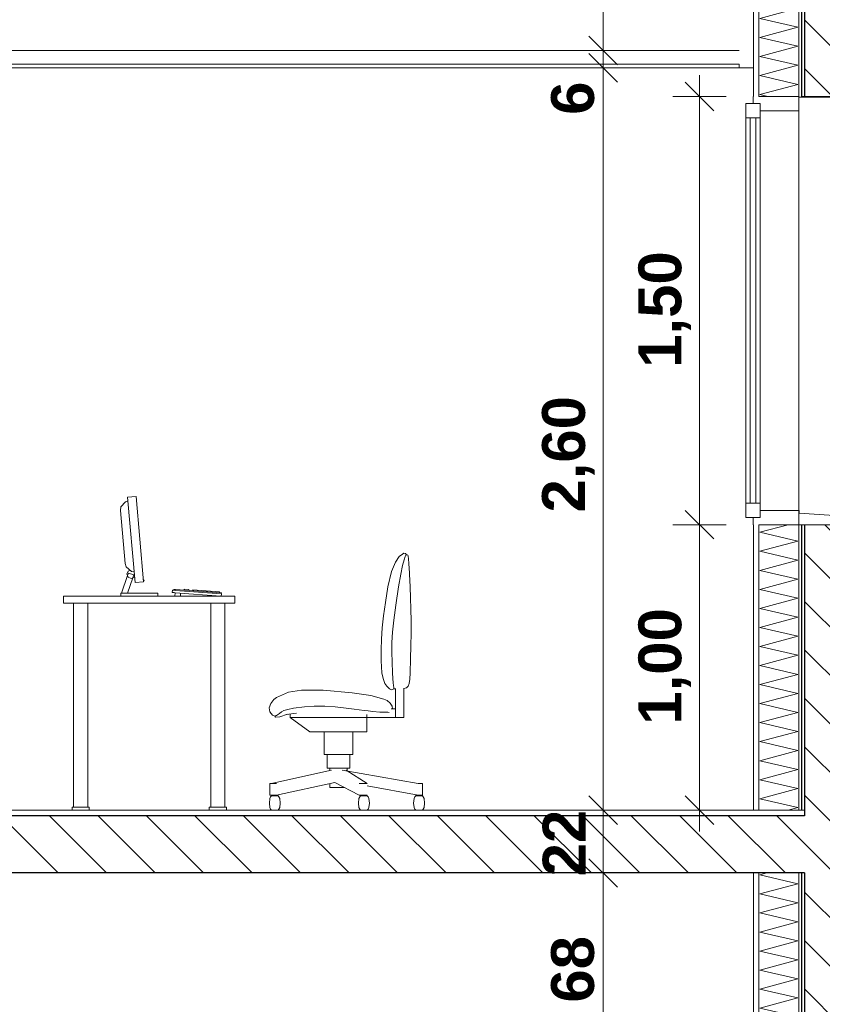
# Model space of a CAD drawing. Header units: millimetres. Extents: x -58263 to 69124, y -53000 to 22363.
# Tile 36 of 40: x -13827 to -11017, y 2880 to 6329. Entities that reach past the tile are written whole.
import ezdxf

# ---------------------------------------------------------------- set-up
doc = ezdxf.new("R2010")
doc.units = ezdxf.units.MM
doc.header["$MEASUREMENT"] = 0
doc.linetypes.add('Wipeout_Contour', pattern=[1000, 0, -1000])
for name, color, linetype in [('Nouveau_2D - Cotations pour 100ème', 7, 'Continuous'), ('Nouveau__Murs ext - Périphériques', 7, 'Continuous'), ('Nouveau__Murs int non porteurs - Cloisons', 7, 'Continuous'), ('Nouveau__Plafonds', 7, 'Continuous'), ('Nouveau__Sols - Dalles', 7, 'Continuous'), ('Nouveau_Equip - Mobiliers', 7, 'Continuous'), ('Nouveau_Fenêtres Archicad', 7, 'Continuous')]:
    doc.layers.add(name, color=color, linetype=linetype)
doc.styles.add('STYLE_GENERE_2', font='arial.ttf')
doc.linetypes.add('Etanchéité', pattern='A,0,[1,PROJET COUPE AA1.Shx,S=15.873016,R=0,X=0,Y=0.15],-2000,0', length=2000)
doc.dimstyles.new('STYLE_GENERE__1', dxfattribs={"dimtxt": 150, "dimasz": 95, "dimexe": 0.18, "dimexo": 989.657151, "dimgap": 0, "dimtad": 1, "dimlfac": 0.001, "dimzin": 0, "dimdsep": 46, "dimtxsty": 'STYLE_GENERE_2', "dimblk": 'ARROWHEAD_6', "dimblk1": 'ARROWHEAD_6', "dimblk2": 'ARROWHEAD_6', "dimcen": 0.09, "dimclrd": 7, "dimclre": 7, "dimclrt": 7, "dimazin": 0, "dimtfac": 1, "dimtdec": 4, "dimtmove": 0, "dimatfit": 3, "dimfxl": 0, "dimtolj": 1, "dimtzin": 0, "dimarcsym": 0})
doc.dimstyles.new('STYLE_GENERE__2', dxfattribs={"dimtxt": 150, "dimasz": 95, "dimexe": 0.18, "dimexo": 989.657151, "dimgap": 0, "dimtad": 1, "dimlfac": 0.001, "dimzin": 0, "dimdsep": 46, "dimtxsty": 'STYLE_GENERE_2', "dimblk": 'ARROWHEAD_6', "dimblk1": 'ARROWHEAD_6', "dimblk2": 'ARROWHEAD_6', "dimcen": 0.09, "dimclrd": 7, "dimclre": 7, "dimclrt": 7, "dimazin": 0, "dimtfac": 1, "dimtdec": 4, "dimtmove": 2, "dimatfit": 3, "dimfxl": 0, "dimtolj": 1, "dimtzin": 0, "dimarcsym": 0})
pattern_1 = [(0, (0, 0), (0, 173.205), [0, -100]), (0, (50, 86.6), (0, 173.205), [0, -100])]
pattern_2 = [(135, (0, 0), (84.8528, 84.8528), [])]

# ---------------------------------------------------------------- blocks, each defined once
blk = doc.blocks.new('*X10')
at = {"layer": 'Nouveau__Murs ext - Périphériques', "color": 250, "linetype": 'Continuous', "lineweight": 5}
for p, q in [((-11236.2, 3333.3), (-11211.3, 3340)), ((-11102.9, 3302.4), (-11236.2, 3333.3)), ((-11236.2, 3266.7), (-11102.9, 3302.4)), ((-11102.9, 3235.7), (-11236.2, 3266.7)), ((-11236.2, 3200), (-11102.9, 3235.7)), ((-11102.9, 3169), (-11236.2, 3200)), ((-11236.2, 3133.3), (-11102.9, 3169)), ((-11102.9, 3102.4), (-11236.2, 3133.3)), ((-11236.2, 3066.7), (-11102.9, 3102.4)), ((-11102.9, 3035.7), (-11236.2, 3066.7)), ((-11236.2, 3000), (-11102.9, 3035.7)), ((-11102.9, 2969), (-11236.2, 3000)), ((-11236.2, 2933.3), (-11102.9, 2969)), ((-11102.9, 2902.4), (-11236.2, 2933.3)), ((-11236.2, 2866.7), (-11102.9, 2902.4)), ((-11102.9, 2835.7), (-11236.2, 2866.7)), ((-11236.2, 2800), (-11102.9, 2835.7)), ((-11102.9, 2769), (-11236.2, 2800)), ((-11236.2, 2733.3), (-11102.9, 2769)), ((-11102.9, 2702.4), (-11236.2, 2733.3)), ((-11236.2, 2666.7), (-11102.9, 2702.4)), ((-11102.9, 2635.7), (-11236.2, 2666.7)), ((-11236.2, 2600), (-11102.9, 2635.7)), ((-11102.9, 2569), (-11236.2, 2600)), ((-11236.2, 2533.3), (-11102.9, 2569)), ((-11102.9, 2502.4), (-11236.2, 2533.3)), ((-11111.8, 2500), (-11102.9, 2502.4))]:
    blk.add_line(p, q, dxfattribs=at)
blk = doc.blocks.new('Élément de coupe_7')
at = {"layer": 'Nouveau__Murs ext - Périphériques', "color": 7, "linetype": 'Continuous', "lineweight": 25}
blk.add_line((-11079.6, 3560), (-11079.6, 3540), dxfattribs=at)
at = {"layer": 'Nouveau__Murs ext - Périphériques', "color": 7, "linetype": 'Continuous', "lineweight": 13}
blk.add_line((-11257.6, 3340), (-11257.6, 2613), dxfattribs=at)
at = {"layer": 'Nouveau__Murs ext - Périphériques', "color": 7, "linetype": 'Continuous', "lineweight": 5}
blk.add_line((-11239.6, 3340), (-11239.6, 2500), dxfattribs=at)
at = {"color": 254, "linetype": 'Wipeout_Contour', "lineweight": 0, "ltscale": 45879.667155}
blk.add_wipeout([(-11079.6, 3340), (-11089.6, 3340), (-11089.6, 2500), (-11079.6, 2500)], dxfattribs=at).dxf.layer = 'Nouveau__Murs ext - Périphériques'
at = {"layer": 'Nouveau__Murs ext - Périphériques', "linetype": 'Continuous', "lineweight": 0}
h = blk.add_hatch(dxfattribs=at)
h.set_pattern_fill('Plâtre___Enduit', color=254, style=0, pattern_type=2)
h.set_pattern_definition(pattern_1)
h.paths.add_polyline_path([(-11079.6, 3340), (-11089.6, 3340), (-11089.6, 2500), (-11079.6, 2500)])
at = {"color": 254, "linetype": 'Wipeout_Contour', "lineweight": 0, "ltscale": 45918.328035}
blk.add_wipeout([(-11089.6, 3340), (-11099.6, 3340), (-11099.6, 2500), (-11089.6, 2500)], dxfattribs=at).dxf.layer = 'Nouveau__Murs ext - Périphériques'
at = {"layer": 'Nouveau__Murs ext - Périphériques', "linetype": 'Continuous', "lineweight": 5}
h = blk.add_hatch(dxfattribs=at)
h.set_pattern_fill('__MAÇONNERIE', style=0, pattern_type=2)
h.set_pattern_definition(pattern_2)
h.paths.add_polyline_path([(-10879.6, 3560), (-11079.6, 3560), (-11079.6, 2500), (-10879.6, 2500)])
at = {"layer": 'Nouveau__Murs ext - Périphériques', "color": 7, "linetype": 'Continuous', "lineweight": 5}
blk.add_line((-11099.6, 3340), (-11099.6, 2500), dxfattribs=at)
at = {"layer": 'Nouveau__Murs ext - Périphériques', "color": 7, "linetype": 'Continuous', "lineweight": 25}
for p, q in [((-11089.6, 3340), (-11089.6, 2500)), ((-11079.6, 3340), (-11079.6, 2500))]:
    blk.add_line(p, q, dxfattribs=at)
at = {"layer": 'Nouveau__Murs ext - Périphériques', "lineweight": 0}
blk.add_blockref('*X10', (0, 0), dxfattribs=at)
blk = doc.blocks.new('*X21')
at = {"layer": 'Nouveau__Murs ext - Périphériques', "color": 250, "linetype": 'Continuous', "lineweight": 5}
for p, q in [((-11102.9, 6835.7), (-11232.8, 6865.9)), ((-11236.2, 6800), (-11102.9, 6835.7)), ((-11102.9, 6769), (-11236.2, 6800)), ((-11236.2, 6733.3), (-11102.9, 6769)), ((-11102.9, 6702.4), (-11236.2, 6733.3)), ((-11236.2, 6666.7), (-11102.9, 6702.4)), ((-11102.9, 6635.7), (-11236.2, 6666.7)), ((-11236.2, 6600), (-11102.9, 6635.7)), ((-11102.9, 6569), (-11236.2, 6600)), ((-11236.2, 6533.3), (-11102.9, 6569)), ((-11102.9, 6502.4), (-11236.2, 6533.3)), ((-11236.2, 6466.7), (-11102.9, 6502.4)), ((-11102.9, 6435.7), (-11236.2, 6466.7)), ((-11236.2, 6400), (-11102.9, 6435.7)), ((-11102.9, 6369), (-11236.2, 6400)), ((-11236.2, 6333.3), (-11102.9, 6369)), ((-11102.9, 6302.4), (-11236.2, 6333.3)), ((-11236.2, 6266.7), (-11102.9, 6302.4)), ((-11102.9, 6235.7), (-11236.2, 6266.7)), ((-11236.2, 6200), (-11102.9, 6235.7)), ((-11102.9, 6169), (-11236.2, 6200)), ((-11236.2, 6133.3), (-11102.9, 6169)), ((-11102.9, 6102.4), (-11236.2, 6133.3)), ((-11236.2, 6066.7), (-11102.9, 6102.4)), ((-11207.5, 6060), (-11236.2, 6066.7))]:
    blk.add_line(p, q, dxfattribs=at)
blk = doc.blocks.new('*X22')
at = {"layer": 'Nouveau__Murs ext - Périphériques', "color": 250, "linetype": 'Continuous', "lineweight": 5}
for p, q in [((-11236.2, 4533.3), (-11136.7, 4560)), ((-11102.9, 4502.4), (-11236.2, 4533.3)), ((-11236.2, 4466.7), (-11102.9, 4502.4)), ((-11102.9, 4435.7), (-11236.2, 4466.7)), ((-11236.2, 4400), (-11102.9, 4435.7)), ((-11102.9, 4369), (-11236.2, 4400)), ((-11236.2, 4333.3), (-11102.9, 4369)), ((-11102.9, 4302.4), (-11236.2, 4333.3)), ((-11236.2, 4266.7), (-11102.9, 4302.4)), ((-11102.9, 4235.7), (-11236.2, 4266.7)), ((-11236.2, 4200), (-11102.9, 4235.7)), ((-11102.9, 4169), (-11236.2, 4200)), ((-11236.2, 4133.3), (-11102.9, 4169)), ((-11102.9, 4102.4), (-11236.2, 4133.3)), ((-11236.2, 4066.7), (-11102.9, 4102.4)), ((-11102.9, 4035.7), (-11236.2, 4066.7)), ((-11236.2, 4000), (-11102.9, 4035.7)), ((-11102.9, 3969), (-11236.2, 4000)), ((-11236.2, 3933.3), (-11102.9, 3969)), ((-11102.9, 3902.4), (-11236.2, 3933.3)), ((-11236.2, 3866.7), (-11102.9, 3902.4)), ((-11102.9, 3835.7), (-11236.2, 3866.7)), ((-11236.2, 3800), (-11102.9, 3835.7)), ((-11102.9, 3769), (-11236.2, 3800)), ((-11236.2, 3733.3), (-11102.9, 3769)), ((-11102.9, 3702.4), (-11236.2, 3733.3)), ((-11236.2, 3666.7), (-11102.9, 3702.4)), ((-11102.9, 3635.7), (-11236.2, 3666.7)), ((-11236.2, 3600), (-11102.9, 3635.7)), ((-11102.9, 3569), (-11236.2, 3600)), ((-11136.7, 3560), (-11102.9, 3569))]:
    blk.add_line(p, q, dxfattribs=at)
blk = doc.blocks.new('Élément de coupe_14')
at = {"layer": 'Nouveau__Murs ext - Périphériques', "color": 7, "linetype": 'Continuous', "lineweight": 13}
for p, q in [((-11257.6, 6865.9), (-11257.6, 6060)), ((-11257.6, 4560), (-11257.6, 3560))]:
    blk.add_line(p, q, dxfattribs=at)
at = {"layer": 'Nouveau__Murs ext - Périphériques', "color": 7, "linetype": 'Continuous', "lineweight": 5}
for p, q in [((-11239.6, 6865.9), (-11239.6, 6060)), ((-10779.6, 6865.9), (-10779.6, 6060)), ((-11239.6, 4560), (-11239.6, 3560)), ((-10779.6, 4560), (-10779.6, 3560))]:
    blk.add_line(p, q, dxfattribs=at)
at = {"layer": 'Nouveau__Murs ext - Périphériques', "color": 7, "linetype": 'Etanchéité', "lineweight": 5}
for p, q in [((-10819.6, 6865.9), (-10819.6, 6060)), ((-10819.6, 4560), (-10819.6, 3560))]:
    blk.add_line(p, q, dxfattribs=at)
at = {"color": 254, "linetype": 'Wipeout_Contour', "lineweight": 0, "ltscale": 51343.320035}
blk.add_wipeout([(-11089.6, 6865.9), (-11089.6, 6060), (-11079.6, 6060), (-11079.6, 6865.9)], dxfattribs=at).dxf.layer = 'Nouveau__Murs ext - Périphériques'
at = {"color": 254, "linetype": 'Wipeout_Contour', "lineweight": 0, "ltscale": 50619.511205}
blk.add_wipeout([(-10879.6, 6865.9), (-10879.6, 6060), (-10869.6, 6060), (-10869.6, 6865.9)], dxfattribs=at).dxf.layer = 'Nouveau__Murs ext - Périphériques'
at = {"color": 254, "linetype": 'Wipeout_Contour', "lineweight": 0, "ltscale": 47256.196848}
blk.add_wipeout([(-11089.6, 3560), (-11079.6, 3560), (-11079.6, 4560), (-11089.6, 4560)], dxfattribs=at).dxf.layer = 'Nouveau__Murs ext - Périphériques'
at = {"color": 254, "linetype": 'Wipeout_Contour', "lineweight": 0, "ltscale": 46468.800042}
blk.add_wipeout([(-10879.6, 3560), (-10869.6, 3560), (-10869.6, 4560), (-10879.6, 4560)], dxfattribs=at).dxf.layer = 'Nouveau__Murs ext - Périphériques'
at = {"layer": 'Nouveau__Murs ext - Périphériques', "linetype": 'Continuous', "lineweight": 0}
h = blk.add_hatch(dxfattribs=at)
h.set_pattern_fill('Plâtre___Enduit', color=254, style=0, pattern_type=2)
h.set_pattern_definition(pattern_1)
h.paths.add_polyline_path([(-11089.6, 6865.9), (-11089.6, 6060), (-11079.6, 6060), (-11079.6, 6865.9)])
h = blk.add_hatch(dxfattribs=at)
h.set_pattern_fill('Plâtre___Enduit', color=254, style=0, pattern_type=2)
h.set_pattern_definition(pattern_1)
h.paths.add_polyline_path([(-10879.6, 6865.9), (-10879.6, 6060), (-10869.6, 6060), (-10869.6, 6865.9)])
h = blk.add_hatch(dxfattribs=at)
h.set_pattern_fill('Plâtre___Enduit', color=254, style=0, pattern_type=2)
h.set_pattern_definition(pattern_1)
h.paths.add_polyline_path([(-11089.6, 3560), (-11079.6, 3560), (-11079.6, 4560), (-11089.6, 4560)])
h = blk.add_hatch(dxfattribs=at)
h.set_pattern_fill('Plâtre___Enduit', color=254, style=0, pattern_type=2)
h.set_pattern_definition(pattern_1)
h.paths.add_polyline_path([(-10879.6, 3560), (-10869.6, 3560), (-10869.6, 4560), (-10879.6, 4560)])
at = {"layer": 'Nouveau__Murs ext - Périphériques', "color": 7, "linetype": 'Continuous', "lineweight": 5}
for p, q in [((-10879.6, 6865.9), (-10879.6, 6060)), ((-10869.6, 6865.9), (-10869.6, 6060)), ((-10879.6, 4560), (-10879.6, 3560)), ((-10869.6, 4560), (-10869.6, 3560))]:
    blk.add_line(p, q, dxfattribs=at)
at = {"color": 254, "linetype": 'Wipeout_Contour', "lineweight": 0, "ltscale": 51377.875163}
blk.add_wipeout([(-11099.6, 6865.9), (-11099.6, 6060), (-11089.6, 6060), (-11089.6, 6865.9)], dxfattribs=at).dxf.layer = 'Nouveau__Murs ext - Périphériques'
at = {"color": 254, "linetype": 'Wipeout_Contour', "lineweight": 0, "ltscale": 47293.736881}
blk.add_wipeout([(-11099.6, 3560), (-11089.6, 3560), (-11089.6, 4560), (-11099.6, 4560)], dxfattribs=at).dxf.layer = 'Nouveau__Murs ext - Périphériques'
at = {"layer": 'Nouveau__Murs ext - Périphériques', "linetype": 'Continuous', "lineweight": 5}
h = blk.add_hatch(dxfattribs=at)
h.set_pattern_fill('__MAÇONNERIE', style=0, pattern_type=2)
h.set_pattern_definition(pattern_2)
h.paths.add_polyline_path([(-11079.6, 6865.9), (-11079.6, 6060), (-10879.6, 6060), (-10879.6, 6865.9)])
h = blk.add_hatch(dxfattribs=at)
h.set_pattern_fill('__MAÇONNERIE', style=0, pattern_type=2)
h.set_pattern_definition(pattern_2)
h.paths.add_polyline_path([(-11079.6, 3560), (-10879.6, 3560), (-10879.6, 4560), (-11079.6, 4560)])
at = {"layer": 'Nouveau__Murs ext - Périphériques', "color": 7, "linetype": 'Continuous', "lineweight": 5}
for p, q in [((-11099.6, 6865.9), (-11099.6, 6060)), ((-11099.6, 4560), (-11099.6, 3560))]:
    blk.add_line(p, q, dxfattribs=at)
at = {"layer": 'Nouveau__Murs ext - Périphériques', "color": 7, "linetype": 'Continuous', "lineweight": 25}
for p, q in [((-11089.6, 6865.9), (-11089.6, 6060)), ((-11089.6, 4560), (-11089.6, 3560)), ((-11079.6, 4560), (-11079.6, 3560))]:
    blk.add_line(p, q, dxfattribs=at)
at = {"layer": 'Nouveau__Murs ext - Périphériques', "color": 7, "linetype": 'Continuous', "lineweight": 5, "flags": 128}
for points in [[(-11097.6, 6865.9), (-11099.6, 6865.9), (-11239.6, 6865.9), (-11257.6, 6865.9)], [(-10779.6, 4560), (-10819.6, 4560), (-10869.6, 4560), (-10879.6, 4560), (-11079.6, 4560), (-11089.6, 4560), (-11099.6, 4560)]]:
    blk.add_lwpolyline(points, dxfattribs=at)
at = {"layer": 'Nouveau__Murs ext - Périphériques', "color": 7, "linetype": 'Continuous', "lineweight": 25, "flags": 128}
blk.add_lwpolyline([(-11079.6, 6865.9), (-11079.6, 6865.2), (-11079.6, 6060)], dxfattribs=at)
at = {"layer": 'Nouveau__Murs ext - Périphériques', "lineweight": 0}
for name in ['*X21', '*X22']:
    blk.add_blockref(name, (0, 0), dxfattribs=at)
blk = doc.blocks.new('Élément de coupe_22')
at = {"layer": 'Nouveau__Sols - Dalles', "linetype": 'Continuous', "lineweight": 5}
h = blk.add_hatch(dxfattribs=at)
h.set_pattern_fill('__MAÇONNERIE', style=0, pattern_type=2)
h.set_pattern_definition(pattern_2)
h.paths.add_polyline_path([(-11079.6, 3540), (-16632.6, 3540), (-16632.6, 3340), (-11079.6, 3340)])
at = {"layer": 'Nouveau__Sols - Dalles', "color": 7, "linetype": 'Continuous', "lineweight": 5}
blk.add_line((-11257.6, 3560), (-15106.6, 3560), dxfattribs=at)
at = {"layer": 'Nouveau__Sols - Dalles', "color": 7, "linetype": 'Continuous', "lineweight": 30}
for p, q in [((-11079.6, 3540), (-16632.6, 3540)), ((-11257.6, 3340), (-16617.6, 3340))]:
    blk.add_line(p, q, dxfattribs=at)
at = {"layer": 'Nouveau__Sols - Dalles', "color": 7, "linetype": 'Continuous', "lineweight": 5, "flags": 128}
blk.add_lwpolyline([(-11079.6, 3560), (-11089.6, 3560), (-11099.6, 3560), (-11239.6, 3560), (-11257.6, 3560)], dxfattribs=at)
at = {"layer": 'Nouveau__Sols - Dalles', "color": 7, "linetype": 'Continuous', "lineweight": 30, "flags": 128}
blk.add_lwpolyline([(-11079.6, 3340), (-11089.6, 3340), (-11099.6, 3340), (-11239.6, 3340), (-11257.6, 3340)], dxfattribs=at)
blk = doc.blocks.new('Élément de coupe_74')
at = {"layer": 'Nouveau_Fenêtres Archicad', "color": 7, "linetype": 'Continuous', "lineweight": 13}
for p, q in [((-11259.6, 6060), (-11259.6, 6035)), ((-11257.6, 6060), (-11259.6, 6060)), ((-11099.6, 6060), (-11239.6, 6060)), ((-10779.6, 6057), (-11099.6, 6057)), ((-10779.6, 6060), (-10819.6, 6060)), ((-10779.6, 6060), (-10779.6, 6057)), ((-11284.6, 6035), (-11284.6, 5985)), ((-11099.6, 6010), (-11234.6, 6010)), ((-11099.6, 6010), (-11099.6, 4610)), ((-11284.6, 5958.2), (-11284.6, 5985)), ((-11234.6, 5985), (-11284.6, 5985)), ((-11269.6, 5985), (-11269.6, 4635)), ((-11249.6, 4635), (-11249.6, 5985)), ((-11234.6, 5958.2), (-11234.6, 5985)), ((-11284.6, 5957.3), (-11284.6, 5958.2)), ((-11284.6, 5957.3), (-11284.6, 5950.6)), ((-11284.6, 5950.6), (-11284.6, 5909.3)), ((-11234.6, 5957.3), (-11234.6, 5958.2)), ((-11234.6, 5957.3), (-11234.6, 5950.6)), ((-11234.6, 5950.6), (-11234.6, 5909.3)), ((-11284.6, 5832.5), (-11284.6, 5909.3)), ((-11234.6, 5832.5), (-11234.6, 5909.3)), ((-11284.6, 5832.5), (-11284.6, 5814.4)), ((-11234.6, 5832.5), (-11234.6, 5814.4)), ((-11284.6, 5814.4), (-11284.6, 5784.5)), ((-11234.6, 5814.4), (-11234.6, 5784.5)), ((-11284.6, 5707.8), (-11284.6, 5784.5)), ((-11234.6, 5707.8), (-11234.6, 5784.5)), ((-11284.6, 5707.8), (-11284.6, 5697.5)), ((-11284.6, 5697.5), (-11284.6, 5659.8)), ((-11234.6, 5707.8), (-11234.6, 5697.5)), ((-11234.6, 5697.5), (-11234.6, 5659.8)), ((-11284.6, 5583), (-11284.6, 5659.8)), ((-11234.6, 5583), (-11234.6, 5659.8)), ((-11284.6, 5583), (-11284.6, 5285.5)), ((-11284.6, 5583), (-11284.6, 5561.3)), ((-11234.6, 5583), (-11234.6, 5285.5)), ((-11234.6, 5583), (-11234.6, 5561.3)), ((-11284.6, 5508.1), (-11284.6, 5535)), ((-11234.6, 5508.1), (-11234.6, 5535)), ((-11284.6, 5458.3), (-11284.6, 5508.1)), ((-11234.6, 5458.3), (-11234.6, 5508.1)), ((-11284.6, 5333.5), (-11284.6, 5410.3)), ((-11234.6, 5333.5), (-11234.6, 5410.3)), ((-11284.6, 5208.8), (-11284.6, 5285.5)), ((-11234.6, 5208.8), (-11234.6, 5285.5)), ((-11284.6, 5208.8), (-11284.6, 5160.8)), ((-11234.6, 5208.8), (-11234.6, 5160.8)), ((-11284.6, 5084), (-11284.6, 5160.8)), ((-11234.6, 5084), (-11234.6, 5160.8)), ((-11284.6, 5084), (-11284.6, 5058.7)), ((-11234.6, 5084), (-11234.6, 5058.7)), ((-11284.6, 5006.8), (-11284.6, 5058.7)), ((-11234.6, 5006.8), (-11234.6, 5058.7)), ((-11284.6, 4974.4), (-11284.6, 5006.8)), ((-11234.6, 4974.4), (-11234.6, 5006.8)), ((-11284.6, 4922.5), (-11284.6, 4974.4)), ((-11234.6, 4922.5), (-11234.6, 4974.4)), ((-11284.6, 4922.5), (-11284.6, 4911.3)), ((-11284.6, 4890), (-11284.6, 4911.3)), ((-11234.6, 4922.5), (-11234.6, 4911.3)), ((-11234.6, 4890), (-11234.6, 4911.3)), ((-11284.6, 4838.1), (-11284.6, 4890)), ((-11234.6, 4838.1), (-11234.6, 4890)), ((-11284.6, 4834.5), (-11284.6, 4838.1)), ((-11284.6, 4834.5), (-11284.6, 4805.6)), ((-11234.6, 4834.5), (-11234.6, 4838.1)), ((-11234.6, 4834.5), (-11234.6, 4805.6)), ((-11284.6, 4753.7), (-11284.6, 4805.6)), ((-11234.6, 4753.7), (-11234.6, 4805.6)), ((-11284.6, 4753.7), (-11284.6, 4721.3)), ((-11234.6, 4753.7), (-11234.6, 4721.3)), ((-11284.6, 4669.4), (-11284.6, 4721.3)), ((-11234.6, 4669.4), (-11234.6, 4721.3)), ((-11284.6, 4669.4), (-11284.6, 4636.9)), ((-11234.6, 4669.4), (-11234.6, 4636.9)), ((-11284.6, 4635), (-11284.6, 4636.9)), ((-11284.6, 4635), (-11284.6, 4585)), ((-11234.6, 4635), (-11284.6, 4635)), ((-11234.6, 4635), (-11234.6, 4636.9)), ((-11099.6, 4610), (-11234.6, 4610)), ((-11099.6, 4610), (-11098.6, 4610)), ((-11099.6, 4610), (-11099.6, 4560)), ((-11098.6, 4600), (-11098.6, 4610)), ((-10674.6, 4573.4), (-11098.6, 4600)), ((-11259.6, 4585), (-11259.6, 4560)), ((-11257.6, 4560), (-11259.6, 4560)), ((-11099.6, 4560), (-11239.6, 4560)), ((-10684.6, 4563.4), (-10674.6, 4553.4)), ((-10674.6, 4553.4), (-10674.6, 4573.4))]:
    blk.add_line(p, q, dxfattribs=at)
at = {"layer": 'Nouveau_Fenêtres Archicad', "color": 7, "linetype": 'Continuous', "lineweight": 13, "flags": 128}
for points in [[(-11099.6, 6060), (-11099.6, 6057), (-11099.6, 6010)], [(-10869.6, 6060), (-10879.6, 6060), (-11079.6, 6060), (-11089.6, 6060)], [(-11234.6, 6035), (-11259.6, 6035), (-11284.6, 6035)], [(-11234.6, 6035), (-11234.6, 6010), (-11234.6, 5985)], [(-11234.6, 4635), (-11234.6, 4610), (-11234.6, 4585)], [(-11234.6, 4585), (-11259.6, 4585), (-11284.6, 4585)]]:
    blk.add_lwpolyline(points, dxfattribs=at)
blk = doc.blocks.new('Élément de coupe_82')
at = {"layer": 'Nouveau_Equip - Mobiliers', "color": 8, "linetype": 'Continuous', "lineweight": 13}
for p, q in [((-13449, 4656.2), (-13419.1, 4658.9)), ((-13422.9, 4357.4), (-13449, 4656.2)), ((-13393, 4360), (-13419.1, 4658.9)), ((-13472.1, 4622.1), (-13473.4, 4609.9)), ((-13456.6, 4640.6), (-13472.1, 4622.1)), ((-13447.9, 4643.1), (-13456.6, 4640.6)), ((-13473.4, 4609.9), (-13457.1, 4423.6)), ((-12498, 4448.1), (-12487.1, 4457.2)), ((-12481.6, 4460), (-12487.1, 4457.2)), ((-12481.6, 4460), (-12476.2, 4459.1)), ((-12474.9, 4452.9), (-12477.5, 4448)), ((-12476.2, 4459.1), (-12473, 4454.4)), ((-12473.5, 4454.2), (-12474.9, 4452.9)), ((-12473, 4454.4), (-12473.5, 4454.2)), ((-12473, 4454.4), (-12470.2, 4454.4)), ((-12470.2, 4454.4), (-12468.1, 4453.2)), ((-12467.3, 4450.9), (-12468.1, 4453.2)), ((-12466.6, 4448.3), (-12467.3, 4450.9)), ((-13457.1, 4423.6), (-13453.7, 4411.8)), ((-12525.3, 4396.1), (-12511.6, 4428.6)), ((-12511.6, 4428.6), (-12498, 4448.1)), ((-12486.1, 4417.4), (-12492.4, 4386.8)), ((-12481.2, 4437), (-12486.1, 4417.4)), ((-12477.5, 4448), (-12481.2, 4437)), ((-12465.5, 4441.9), (-12466.6, 4448.3)), ((-12465.5, 4441.9), (-12464.1, 4423.3)), ((-12464.1, 4423.3), (-12462.6, 4391.4)), ((-13470.7, 4320), (-13449, 4382.1)), ((-13453.7, 4411.8), (-13435.2, 4396.3)), ((-13451, 4387), (-13446.6, 4397.6)), ((-13449, 4382.1), (-13451, 4387)), ((-13449, 4382.1), (-13446, 4390.5)), ((-13446.6, 4376.4), (-13449, 4382.1)), ((-13446.6, 4397.6), (-13440, 4400.3)), ((-13446, 4390.5), (-13427.1, 4383.9)), ((-13426.2, 4395.4), (-13435.2, 4396.3)), ((-13430.5, 4374.3), (-13427.1, 4383.9)), ((-12525.3, 4396.1), (-12538.1, 4342.6)), ((-12492.4, 4386.8), (-12500, 4342.6)), ((-12463.5, 4410.6), (-12462.3, 4387)), ((-12462.3, 4387), (-12460, 4342.6)), ((-13449.5, 4320), (-13430.5, 4374.3)), ((-13436, 4372), (-13446.6, 4376.4)), ((-13430.5, 4374.3), (-13436, 4372)), ((-13425.4, 4376.4), (-13430.5, 4374.3)), ((-13424.7, 4378.1), (-13425.4, 4376.4)), ((-13422.9, 4357.4), (-13393, 4360)), ((-13393.6, 4367), (-13391.6, 4367.1)), ((-13393.3, 4363), (-13391.3, 4363.2)), ((-13391.3, 4363.2), (-13391.6, 4367.1)), ((-13473, 4320), (-13343, 4320)), ((-13473, 4310), (-13473, 4320)), ((-13343, 4310), (-13343, 4320)), ((-13292.5, 4322.5), (-13291.9, 4330.7)), ((-13292.5, 4322.5), (-13291.8, 4322.4)), ((-13291.9, 4330.7), (-13291.2, 4330.7)), ((-13291.8, 4322.4), (-13289.6, 4322.3)), ((-13291.2, 4330.7), (-13289, 4330.5)), ((-13289.6, 4322.3), (-13286.4, 4322)), ((-13289, 4330.5), (-13285.8, 4330.3)), ((-13286.9, 4330.4), (-13286.7, 4333.3)), ((-13286.7, 4333.3), (-13286.3, 4333.3)), ((-13286.4, 4322), (-13282.6, 4321.7)), ((-13286.3, 4333.3), (-13285.3, 4333.2)), ((-13285.8, 4330.3), (-13282, 4330)), ((-13285.3, 4333.2), (-13283.7, 4333.1)), ((-13283.7, 4333.1), (-13281.7, 4333)), ((-13283.4, 4310), (-13282.6, 4321.7)), ((-13282.6, 4321.7), (-13123, 4310)), ((-13282, 4330), (-13120, 4318.1)), ((-13281.7, 4333), (-13120.6, 4321.1)), ((-13264, 4310), (-13263.2, 4320.3)), ((-13250.6, 4330.7), (-13250.3, 4333.7)), ((-13250.3, 4333.7), (-13234.9, 4332.5)), ((-13235.2, 4329.6), (-13234.9, 4332.5)), ((-13221.5, 4328.6), (-13221.1, 4331.5)), ((-13221.1, 4331.5), (-13126.9, 4324.6)), ((-13127.6, 4321.6), (-13126.9, 4324.6)), ((-13121.8, 4310), (-13120, 4318.1)), ((-13121.3, 4318.2), (-13120.6, 4321.1)), ((-12546.5, 4287.8), (-12538.1, 4342.6)), ((-12500, 4342.6), (-12510.1, 4277.9)), ((-12460, 4342.6), (-12458.1, 4303.6)), ((-13673, 4310), (-13673, 4285)), ((-13073, 4310), (-13673, 4310)), ((-13073, 4285), (-13673, 4285)), ((-13638, 3570), (-13638, 4285)), ((-13588, 3570), (-13588, 4285)), ((-13283.4, 4310), (-13282.9, 4310)), ((-13158, 3570), (-13158, 4285)), ((-13108, 3570), (-13108, 4285)), ((-13073, 4310), (-13073, 4285)), ((-12552.9, 4240.3), (-12546.5, 4287.8)), ((-12510.1, 4277.9), (-12517.1, 4225.9)), ((-12458.1, 4303.6), (-12456.9, 4263.8)), ((-12456.9, 4263.8), (-12456.4, 4222.9)), ((-12557.6, 4198.2), (-12552.9, 4240.3)), ((-12517.1, 4225.9), (-12521.4, 4183.3)), ((-12456.4, 4222.9), (-12456.5, 4180.5)), ((-12560.4, 4159.3), (-12557.6, 4198.2)), ((-12521.4, 4183.3), (-12523.6, 4146.9)), ((-12456.5, 4180.5), (-12457.2, 4136.2)), ((-12561.6, 4121.5), (-12560.4, 4159.3)), ((-12523.6, 4146.9), (-12524, 4113.3)), ((-12561, 4082.7), (-12561.6, 4121.5)), ((-12524, 4113.3), (-12523.3, 4079)), ((-12457.2, 4136.2), (-12458.4, 4089.8)), ((-12561, 4082.7), (-12558.9, 4040.9)), ((-12523.3, 4079), (-12521.7, 4040.9)), ((-12458.4, 4089.8), (-12460, 4040.9)), ((-12558.9, 4040.9), (-12554.6, 4021.2)), ((-12521.7, 4040.9), (-12520.2, 4020.7)), ((-12460, 4040.9), (-12461.2, 4019.3)), ((-12548.3, 4004.2), (-12554.6, 4021.2)), ((-12541.6, 3994.1), (-12548.3, 4004.2)), ((-12520.2, 4020.7), (-12518.9, 4006.2)), ((-12518.9, 4006.2), (-12517.9, 3996.4)), ((-12463, 4004.1), (-12466.5, 3994.3)), ((-12461.2, 4019.3), (-12463, 4004.1)), ((-12927.8, 3954.8), (-12885.8, 3973.8)), ((-12885.8, 3973.8), (-12840.7, 3980.2)), ((-12840.7, 3980.2), (-12764.3, 3980.2)), ((-12764.3, 3980.2), (-12662.8, 3971.1)), ((-12662.8, 3971.1), (-12598, 3961.7)), ((-12535.6, 3988.1), (-12541.6, 3994.1)), ((-12541.6, 3994.1), (-12541.6, 3994.1)), ((-12535.6, 3988.1), (-12532.1, 3985.1)), ((-12535.6, 3988.1), (-12535.6, 3988.1)), ((-12525.5, 3982.1), (-12532.1, 3985.1)), ((-12516.3, 3985), (-12525.5, 3982.1)), ((-12517.9, 3996.4), (-12517.2, 3990.2)), ((-12517.2, 3990.2), (-12516.7, 3986.9)), ((-12516.7, 3986.9), (-12516.4, 3985.5)), ((-12516.4, 3985.5), (-12516.3, 3985)), ((-12511.3, 3985), (-12516.3, 3985)), ((-12511.3, 3915), (-12511.3, 3985.9)), ((-12472.6, 3988.6), (-12481.4, 3986.1)), ((-12481.4, 3885), (-12481.4, 3987.3)), ((-12466.5, 3994.3), (-12472.6, 3988.6)), ((-12953.4, 3918.8), (-12947.9, 3933.8)), ((-12947.9, 3933.8), (-12937.1, 3947.3)), ((-12937.1, 3947.3), (-12927.8, 3954.8)), ((-12598, 3961.7), (-12551.7, 3949.1)), ((-12551.7, 3949.1), (-12540.8, 3943.7)), ((-12540.8, 3943.7), (-12530.2, 3935.3)), ((-12530.2, 3935.3), (-12523.3, 3924.6)), ((-12950.4, 3904.8), (-12953.4, 3918.8)), ((-12941.1, 3893.2), (-12950.4, 3904.8)), ((-12917.7, 3898.8), (-12924.3, 3893.8)), ((-12909.9, 3905), (-12917.7, 3898.8)), ((-12909.9, 3905), (-12901.9, 3908.9)), ((-12901.9, 3908.9), (-12888.3, 3912.8)), ((-12857.5, 3899.8), (-12894.3, 3895.4)), ((-12867.6, 3917), (-12888.3, 3912.8)), ((-12867.6, 3917), (-12830, 3922.2)), ((-12830, 3922.2), (-12796.1, 3924.6)), ((-12796.1, 3924.6), (-12758.5, 3924.4)), ((-12758.5, 3924.4), (-12722.3, 3922)), ((-12722.3, 3922), (-12692.6, 3918.8)), ((-12692.6, 3918.8), (-12656.2, 3914)), ((-12620.3, 3909.2), (-12656.2, 3914)), ((-12620.3, 3909.2), (-12606.2, 3907.9)), ((-12606.2, 3907.9), (-12590.2, 3905.7)), ((-12566.3, 3903.9), (-12590.2, 3905.7)), ((-12550, 3903.4), (-12566.3, 3903.9)), ((-12538.5, 3902.8), (-12550, 3903.4)), ((-12533.1, 3902.4), (-12538.5, 3902.8)), ((-12526.1, 3915), (-12511.3, 3915)), ((-12523.3, 3924.6), (-12521.1, 3915)), ((-12511.3, 3885), (-12511.3, 3915)), ((-12931.9, 3889.6), (-12941.1, 3893.2)), ((-12932, 3887.2), (-12931.9, 3889.6)), ((-12930.7, 3885.8), (-12932, 3887.2)), ((-12931.3, 3890.2), (-12931.9, 3889.6)), ((-12931.9, 3889.6), (-12931.4, 3890)), ((-12930.2, 3890.9), (-12931.3, 3890.2)), ((-12916, 3887.1), (-12930.7, 3885.8)), ((-12928.2, 3891.8), (-12930.2, 3890.9)), ((-12924.3, 3893.8), (-12928.2, 3891.8)), ((-12888.8, 3896), (-12916, 3887.1)), ((-12915.8, 3887.2), (-12888.8, 3896)), ((-12880.3, 3885), (-12880.3, 3897.1)), ((-12810.5, 3835), (-12880.3, 3885)), ((-12880.3, 3885), (-12611, 3885)), ((-12611, 3885), (-12611, 3895.1)), ((-12611, 3835), (-12611, 3885)), ((-12611, 3885), (-12511.3, 3885)), ((-12511.3, 3885), (-12481.4, 3885)), ((-12810.5, 3835), (-12611, 3835)), ((-12780.5, 3834.5), (-12777.9, 3835)), ((-12780.5, 3834.5), (-12780.5, 3835)), ((-12760.6, 3834.5), (-12780.5, 3834.5)), ((-12760.6, 3755), (-12760.6, 3835)), ((-12660.9, 3755), (-12660.9, 3835)), ((-12746, 3755), (-12760.6, 3755)), ((-12750.6, 3707.5), (-12750.6, 3755)), ((-12710.7, 3755), (-12746, 3755)), ((-12675.5, 3755), (-12710.7, 3755)), ((-12660.9, 3755), (-12675.5, 3755)), ((-12670.8, 3707.5), (-12670.8, 3755)), ((-12751.2, 3697.1), (-12945.4, 3653)), ((-12735.6, 3700.7), (-12751.2, 3697.1)), ((-12738.9, 3707.5), (-12750.6, 3707.5)), ((-12740.6, 3699.5), (-12740.6, 3707.5)), ((-12710.7, 3707.5), (-12738.9, 3707.5)), ((-12682.5, 3707.5), (-12710.7, 3707.5)), ((-12697.6, 3700.6), (-12431.5, 3653)), ((-12683.2, 3700.5), (-12610.2, 3653)), ((-12670.8, 3707.5), (-12682.5, 3707.5)), ((-12680.8, 3699), (-12680.8, 3707.5)), ((-12723.2, 3657.1), (-12927.8, 3613)), ((-12723.2, 3657.1), (-12638.7, 3613)), ((-12951.4, 3653), (-12948.7, 3653)), ((-12951.4, 3653), (-12951.4, 3613)), ((-12948.7, 3653), (-12939, 3653)), ((-12939, 3653), (-12927.8, 3653)), ((-12740.6, 3640), (-12740.6, 3653.4)), ((-12731.9, 3640), (-12740.6, 3640)), ((-12710.7, 3640), (-12731.9, 3640)), ((-12690.4, 3640), (-12710.7, 3640)), ((-12638.7, 3653), (-12631.2, 3653)), ((-12631.2, 3653), (-12619.8, 3653)), ((-12619.8, 3653), (-12611.1, 3653)), ((-12611.1, 3653), (-12610.2, 3653)), ((-12610.2, 3645), (-12431.5, 3613)), ((-12431.5, 3653), (-12420.9, 3653)), ((-12420.9, 3653), (-12416.6, 3653)), ((-12416.6, 3653), (-12416.6, 3613)), ((-12951.4, 3600.6), (-12952.7, 3585)), ((-12951.4, 3613), (-12948.7, 3613)), ((-12948.4, 3607), (-12951.4, 3600.6)), ((-12948.7, 3613), (-12939, 3613)), ((-12948.4, 3607), (-12945.5, 3610)), ((-12945.5, 3610), (-12922, 3610)), ((-12944.5, 3613), (-12944.5, 3610)), ((-12939, 3613), (-12927.8, 3613)), ((-12928.7, 3613), (-12928.7, 3610)), ((-12922, 3610), (-12919, 3607)), ((-12916, 3600.6), (-12919, 3607)), ((-12914.8, 3585), (-12916, 3600.6)), ((-12639.2, 3600.6), (-12640.5, 3585)), ((-12636.2, 3607), (-12639.2, 3600.6)), ((-12638.7, 3613), (-12631.2, 3613)), ((-12636.2, 3607), (-12633.3, 3610)), ((-12633.3, 3610), (-12609.8, 3610)), ((-12632, 3613), (-12632, 3610)), ((-12631.2, 3613), (-12619.8, 3613)), ((-12619.8, 3613), (-12611.1, 3613)), ((-12616.9, 3613), (-12616.9, 3610)), ((-12611.1, 3613), (-12610.2, 3613)), ((-12609.8, 3610), (-12606.9, 3607)), ((-12603.9, 3600.6), (-12606.9, 3607)), ((-12602.6, 3585), (-12603.9, 3600.6)), ((-12446.3, 3600.6), (-12447.5, 3585)), ((-12443.3, 3607), (-12446.3, 3600.6)), ((-12443.3, 3607), (-12440.4, 3610)), ((-12440.4, 3610), (-12416.9, 3610)), ((-12439.5, 3613), (-12437.2, 3613)), ((-12439.5, 3613), (-12439.5, 3610)), ((-12437.2, 3613), (-12431.5, 3613)), ((-12431.5, 3613), (-12420.9, 3613)), ((-12423.5, 3613), (-12423.5, 3610)), ((-12420.9, 3613), (-12416.6, 3613)), ((-12416.9, 3610), (-12413.9, 3607)), ((-12410.9, 3600.6), (-12413.9, 3607)), ((-12409.7, 3585), (-12410.9, 3600.6)), ((-13643, 3570), (-13634.2, 3570)), ((-13643, 3560), (-13643, 3570)), ((-13634.2, 3570), (-13613, 3570)), ((-13613, 3570), (-13591.8, 3570)), ((-13591.8, 3570), (-13583, 3570)), ((-13583, 3560), (-13583, 3570)), ((-13163, 3570), (-13154.2, 3570)), ((-13163, 3560), (-13163, 3570)), ((-13154.2, 3570), (-13133, 3570)), ((-13133, 3570), (-13111.8, 3570)), ((-13111.8, 3570), (-13103, 3570)), ((-13103, 3560), (-13103, 3570)), ((-12952.7, 3585), (-12951.4, 3569.4)), ((-12951.4, 3569.4), (-12948.4, 3563)), ((-12948.4, 3563), (-12945.5, 3560)), ((-12922, 3560), (-12919, 3563)), ((-12919, 3563), (-12916, 3569.4)), ((-12916, 3569.4), (-12914.8, 3585)), ((-12640.5, 3585), (-12639.2, 3569.4)), ((-12639.2, 3569.4), (-12636.2, 3563)), ((-12636.2, 3563), (-12633.3, 3560)), ((-12609.8, 3560), (-12606.9, 3563)), ((-12606.9, 3563), (-12603.9, 3569.4)), ((-12603.9, 3569.4), (-12602.6, 3585)), ((-12447.5, 3585), (-12446.3, 3569.4)), ((-12446.3, 3569.4), (-12443.3, 3563)), ((-12443.3, 3563), (-12440.4, 3560)), ((-12416.9, 3560), (-12413.9, 3563)), ((-12413.9, 3563), (-12410.9, 3569.4)), ((-12410.9, 3569.4), (-12409.7, 3585))]:
    blk.add_line(p, q, dxfattribs=at)
blk = doc.blocks.new('Élément de coupe_86')
at = {"layer": 'Nouveau__Murs int non porteurs - Cloisons', "color": 7, "linetype": 'Continuous', "lineweight": 5}
blk.add_line((-11307.6, 6160), (-11257.6, 6160), dxfattribs=at)
blk = doc.blocks.new('Élément de coupe_155')
at = {"layer": 'Nouveau__Plafonds', "color": 7, "linetype": 'Continuous', "lineweight": 5}
for p, q in [((-11307.6, 6221), (-16617.6, 6221)), ((-11307.6, 6173), (-16630.6, 6173)), ((-11307.6, 6160), (-15106.6, 6160)), ((-11307.6, 6173), (-11307.6, 6160))]:
    blk.add_line(p, q, dxfattribs=at)
blk = doc.blocks.new('*D234')
at = {"layer": 'Nouveau_2D - Cotations pour 100ème', "color": 7, "linetype": 'Continuous', "lineweight": 13}
for p, q in [((-11496.9, 4610), (-11396.9, 4510)), ((-11353.1, 4560), (-11540.6, 4560)), ((-11446.9, 3560), (-11446.9, 4560)), ((-11496.9, 3610), (-11396.9, 3510)), ((-11353.1, 3560), (-11540.6, 3560)), ((-11446.9, 3485), (-11446.9, 3560))]:
    blk.add_line(p, q, dxfattribs=at)
at = {"layer": 'Nouveau_2D - Cotations pour 100ème', "color": 7, "lineweight": 13, "insert": (-11476.9, 3859.8), "char_height": 150, "attachment_point": 7, "rotation": 90, "style": 'STYLE_GENERE_2'}
blk.add_mtext('{\\A1;\\fArial|b1|i0|c0|p0;1,00}', dxfattribs=at)
blk = doc.blocks.new('ARROWHEAD_6')
at = {"color": 0, "linetype": 'Continuous', "lineweight": 0}
for p, q in [((-0.5, -0.5), (0.5, 0.5)), ((0, 0), (-1, 0))]:
    blk.add_line(p, q, dxfattribs=at)
blk = doc.blocks.new('*D235')
at = {"layer": 'Nouveau_2D - Cotations pour 100ème', "color": 7, "linetype": 'Continuous', "lineweight": 13}
for p, q in [((-11396.9, 6010), (-11496.9, 6110)), ((-11446.9, 6060), (-11446.9, 6135)), ((-11353.1, 6060), (-11540.6, 6060)), ((-11446.9, 4560), (-11446.9, 6060)), ((-11496.9, 4610), (-11396.9, 4510)), ((-11353.1, 4560), (-11540.6, 4560))]:
    blk.add_line(p, q, dxfattribs=at)
at = {"layer": 'Nouveau_2D - Cotations pour 100ème', "color": 7, "lineweight": 13, "insert": (-11476.9, 5109.8), "char_height": 150, "attachment_point": 7, "rotation": 90, "style": 'STYLE_GENERE_2'}
blk.add_mtext('{\\A1;\\fArial|b1|i0|c0|p0;1,50}', dxfattribs=at)
blk = doc.blocks.new('*D238')
at = {"layer": 'Nouveau_2D - Cotations pour 100ème', "color": 7, "linetype": 'Continuous', "lineweight": 13}
for p, q in [((-11834.2, 3390), (-11734.2, 3290)), ((-11690.5, 3340), (-11878, 3340)), ((-11784.2, 2661), (-11784.2, 3340)), ((-11834.2, 2711), (-11734.2, 2611)), ((-11690.5, 2661), (-11878, 2661))]:
    blk.add_line(p, q, dxfattribs=at)
at = {"layer": 'Nouveau_2D - Cotations pour 100ème', "color": 7, "lineweight": 13, "char_height": 150, "attachment_point": 7, "rotation": 90, "style": 'STYLE_GENERE_2'}
for s, insert in [('{\\A1;\\fArial|b1|i0|c0|p0;22}', (-11845.8, 3328.3)), ('{\\A1;\\fArial|b1|i0|c0|p0;68}', (-11814.2, 2886.1))]:
    blk.add_mtext(s, dxfattribs=dict(at, insert=insert))
blk = doc.blocks.new('*D239')
at = {"layer": 'Nouveau_2D - Cotations pour 100ème', "color": 7, "linetype": 'Continuous', "lineweight": 13}
for p, q in [((-11834.2, 3610), (-11734.2, 3510)), ((-11690.5, 3560), (-11878, 3560)), ((-11784.2, 3340), (-11784.2, 3560)), ((-11834.2, 3390), (-11734.2, 3290))]:
    blk.add_line(p, q, dxfattribs=at)
blk = doc.blocks.new('*D240')
at = {"layer": 'Nouveau_2D - Cotations pour 100ème', "color": 7, "linetype": 'Continuous', "lineweight": 13}
for p, q in [((-11834.2, 6210), (-11734.2, 6110)), ((-11690.5, 6160), (-11878, 6160)), ((-11784.2, 3560), (-11784.2, 6160)), ((-11834.2, 3610), (-11734.2, 3510)), ((-11690.5, 3560), (-11878, 3560))]:
    blk.add_line(p, q, dxfattribs=at)
at = {"layer": 'Nouveau_2D - Cotations pour 100ème', "color": 7, "lineweight": 13, "char_height": 150, "attachment_point": 7, "rotation": 90, "style": 'STYLE_GENERE_2'}
for s, insert in [('{\\A1;\\fArial|b1|i0|c0|p0;6}', (-11814.2, 5995.6)), ('{\\A1;\\fArial|b1|i0|c0|p0;2,60}', (-11814.2, 4602.6))]:
    blk.add_mtext(s, dxfattribs=dict(at, insert=insert))
blk = doc.blocks.new('*D241')
at = {"layer": 'Nouveau_2D - Cotations pour 100ème', "color": 7, "linetype": 'Continuous', "lineweight": 13}
for p, q in [((-11834.2, 6271), (-11734.2, 6171)), ((-11690.5, 6221), (-11878, 6221)), ((-11834.2, 6210), (-11734.2, 6110)), ((-11784.2, 6160), (-11784.2, 6221)), ((-11690.5, 6160), (-11878, 6160))]:
    blk.add_line(p, q, dxfattribs=at)
blk = doc.blocks.new('*D242')
at = {"layer": 'Nouveau_2D - Cotations pour 100ème', "color": 7, "linetype": 'Continuous', "lineweight": 13}
for p, q in [((-11834.2, 7270.2), (-11734.2, 7170.2)), ((-11690.5, 7220.2), (-11878, 7220.2)), ((-11784.2, 6221), (-11784.2, 7220.2)), ((-11834.2, 6271), (-11734.2, 6171)), ((-11690.5, 6221), (-11878, 6221))]:
    blk.add_line(p, q, dxfattribs=at)
at = {"layer": 'Nouveau_2D - Cotations pour 100ème', "color": 7, "lineweight": 13, "insert": (-11814.2, 6520.4), "char_height": 150, "attachment_point": 7, "rotation": 90, "style": 'STYLE_GENERE_2'}
blk.add_mtext('{\\A1;\\fArial|b1|i0|c0|p0;1,00}', dxfattribs=at)

msp = doc.modelspace()

# ---------------------------------------------------------------- block references
at = {"layer": 'Nouveau__Murs ext - Périphériques', "lineweight": 0}
msp.add_blockref('Élément de coupe_7', (0, 0), dxfattribs=at)
at = {"layer": 'Nouveau__Plafonds', "lineweight": 0}
msp.add_blockref('Élément de coupe_155', (0, 0), dxfattribs=at)
at = {"layer": 'Nouveau_Equip - Mobiliers', "lineweight": 0}
msp.add_blockref('Élément de coupe_82', (0, 0), dxfattribs=at)

# ---------------------------------------------------------------- dimensions: what is measured, and where the dimension line sits
at = {"layer": 'Nouveau_2D - Cotations pour 100ème', "color": 7, "linetype": 'Continuous', "lineweight": 13}
for base, p1, p2, dimstyle, picture, middle in [((-11784.223, 6221), (-11307.562, 6160), (-11307.562, 6221), 'STYLE_GENERE__1', '*D241', (-11889.223, 6052.669)), ((-11784.223, 6160), (-19107.562, 3560), (-11307.562, 6160), 'STYLE_GENERE__1', '*D240', (-11889.223, 4796.793)), ((-11784.223, 3560), (-19107.562, 3340), (-19107.562, 3560), 'STYLE_GENERE__2', '*D239', (-11920.757, 3442.435))]:
    dim = msp.add_linear_dim(base=base, p1=p1, p2=p2, angle=90, dimstyle=dimstyle, dxfattribs=at)
    dim.commit()
    dim.dimension.update_dxf_attribs({"geometry": picture, "text_midpoint": middle, "dimtype": 160, "text_rotation": 90})

# ---------------------------------------------------------------- next in the draw order: block references
at = {"layer": 'Nouveau__Murs ext - Périphériques', "lineweight": 0}
msp.add_blockref('Élément de coupe_14', (0, 0), dxfattribs=at)

# ---------------------------------------------------------------- next in the draw order: block references
at = {"layer": 'Nouveau__Murs int non porteurs - Cloisons', "lineweight": 0}
msp.add_blockref('Élément de coupe_86', (0, 0), dxfattribs=at)
at = {"layer": 'Nouveau__Sols - Dalles', "lineweight": 0}
msp.add_blockref('Élément de coupe_22', (0, 0), dxfattribs=at)
at = {"layer": 'Nouveau_Fenêtres Archicad', "lineweight": 0}
msp.add_blockref('Élément de coupe_74', (0, 0), dxfattribs=at)

# ---------------------------------------------------------------- next in the draw order: dimensions: what is measured, and where the dimension line sits
at = {"layer": 'Nouveau_2D - Cotations pour 100ème', "color": 7, "linetype": 'Continuous', "lineweight": 13}
for base, p1, p2, picture, middle in [((-11784.223, 7220.25), (-11307.562, 6221), (-11079.562, 7220.25), '*D242', (-11889.223, 6714.622)), ((-11446.885, 6060), (-11257.562, 4560), (-11257.562, 6060), '*D235', (-11551.885, 5303.997)), ((-11446.885, 4560), (-11457.176, 3560), (-11257.562, 4560), '*D234', (-11551.885, 4053.997)), ((-11784.223, 3340), (-11257.562, 2661), (-19107.562, 3340), '*D238', (-11889.223, 3000.246))]:
    dim = msp.add_linear_dim(base=base, p1=p1, p2=p2, angle=90, dimstyle='STYLE_GENERE__1', dxfattribs=at)
    dim.commit()
    dim.dimension.update_dxf_attribs({"geometry": picture, "text_midpoint": middle, "dimtype": 160, "text_rotation": 90})

doc.saveas('drawing.dxf')
